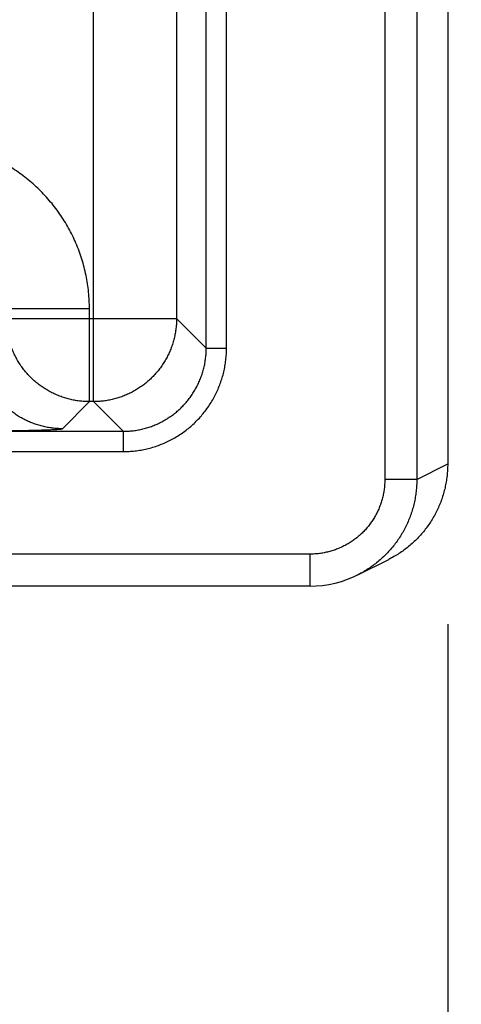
# Model space of a CAD drawing. Header units: inches. Extents: x 0 to 34, y 0 to 22.
# Tile 78 of 93: x 23.4 to 23.8, y 13.6 to 14.5. Entities that reach past the tile are written whole.
import ezdxf

# ---------------------------------------------------------------- set-up
doc = ezdxf.new("R2010")
doc.units = ezdxf.units.IN
doc.header["$LTSCALE"] = 1.87
doc.header["$MEASUREMENT"] = 0
doc.layers.get('0').update_dxf_attribs({"linetype": 'CONTINUOUS'})
doc.layers.add('DIMENSIONS', color=7, linetype='CONTINUOUS')
doc.styles.get("Standard").update_dxf_attribs({"font": 'txt', "width": 0.8})
doc.dimstyles.new('DIMSTYLE_1', dxfattribs={"dimtxt": 0.125, "dimasz": 0.18, "dimexe": 0.18, "dimexo": 0.0625, "dimgap": 0.09, "dimtad": 0, "dimtih": 1, "dimtoh": 1, "dimdec": 3, "dimzin": 4, "dimdsep": 46, "dimtxsty": 'STANDARD', "dimblk": '_FILLED', "dimblk1": '_FILLED', "dimblk2": '_FILLED', "dimcen": 0.09, "dimadec": 0, "dimazin": 0, "dimtp": 0.01, "dimtm": 0.01, "dimtfac": 1, "dimtdec": 3, "dimtofl": 0, "dimtmove": 0, "dimatfit": 3, "dimldrblk": '_FILLED', "dimfxl": 1, "dimtolj": 1, "dimtzin": 4, "dimarcsym": 0})

# ---------------------------------------------------------------- blocks, each defined once
blk = doc.blocks.new('_FILLED')
at = {"color": 0, "linetype": 'BYBLOCK'}
blk.add_solid([(0, 0), (-1, 0.1736), (-1, -0.1736)], dxfattribs=at)
blk = doc.blocks.new('*D6')
at = {"layer": 'DIMENSIONS', "color": 2, "linetype": 'CONTINUOUS'}
for p, q in [((24.5531, 14.88434), (24.5531, 15.24434)), ((23.2046, 14.88434), (24.6781, 14.88434)), ((23.8303, 14.00411), (24.6781, 14.00411)), ((24.5531, 14.00411), (24.5531, 13.64411))]:
    blk.add_line(p, q, dxfattribs=at)
at = {"layer": 'DIMENSIONS', "color": 2, "linetype": 'CONTINUOUS', "xscale": 0.18, "yscale": 0.18, "zscale": 0.18}
for p, rotation in [((24.5531, 14.88434), 270), ((24.5531, 14.00411), 90)]:
    blk.add_blockref('_FILLED', p, dxfattribs=dict(at, rotation=rotation))
at = {"layer": 'DIMENSIONS', "color": 2, "linetype": 'CONTINUOUS', "width": 0.8}
for s, p in [('.880', (23.9406, 14.39783)), ('[', (24.4656, 14.39783)), ('22.36', (24.5656, 14.39783)), (']', (25.0656, 14.39783))]:
    blk.add_text(s, height=0.125, dxfattribs=at).set_placement(p)
blk = doc.blocks.new('*D7')
at = {"layer": 'DIMENSIONS', "color": 2, "linetype": 'CONTINUOUS'}
for p, q in [((23.27371, 16.03934), (25.4281, 16.03934)), ((25.3031, 16.03934), (25.3031, 15.3166)), ((25.3031, 14.00411), (25.3031, 15.0666)), ((23.83767, 14.00411), (25.4281, 14.00411))]:
    blk.add_line(p, q, dxfattribs=at)
at = {"layer": 'DIMENSIONS', "color": 2, "linetype": 'CONTINUOUS', "xscale": 0.18, "yscale": 0.18, "zscale": 0.18}
for p, rotation in [((25.3031, 16.03934), 90), ((25.3031, 14.00411), 270)]:
    blk.add_blockref('_FILLED', p, dxfattribs=dict(at, rotation=rotation))
at = {"layer": 'DIMENSIONS', "color": 2, "linetype": 'CONTINUOUS', "width": 0.8}
for s, p in [('[', (25.3156, 15.1291)), (']', (25.8156, 15.1291)), ('2.035', (24.6906, 15.1291)), ('51.7', (25.4156, 15.1291))]:
    blk.add_text(s, height=0.125, dxfattribs=at).set_placement(p)
blk = doc.blocks.new('*D10')
at = {"layer": 'DIMENSIONS', "color": 2, "linetype": 'CONTINUOUS'}
for p, q in [((23.1421, 14.82184), (23.1421, 13.12878)), ((23.8031, 13.96857), (23.8031, 13.12878)), ((23.1421, 13.25378), (22.7821, 13.25378)), ((23.8031, 13.25378), (24.26853, 13.25378))]:
    blk.add_line(p, q, dxfattribs=at)
at = {"layer": 'DIMENSIONS', "color": 2, "linetype": 'CONTINUOUS', "xscale": 0.18, "yscale": 0.18, "zscale": 0.18}
blk.add_blockref('_FILLED', (23.1421, 13.25378), dxfattribs=at)
at = {"layer": 'DIMENSIONS', "color": 2, "linetype": 'CONTINUOUS', "xscale": 0.18, "yscale": 0.18, "zscale": 0.18, "rotation": 180}
blk.add_blockref('_FILLED', (23.8031, 13.25378), dxfattribs=at)
at = {"layer": 'DIMENSIONS', "color": 2, "linetype": 'CONTINUOUS', "width": 0.8}
for s, p in [('[', (24.85603, 13.19128)), (']', (25.45603, 13.19128)), ('.661', (24.33103, 13.19128)), ('16.79', (24.95603, 13.19128))]:
    blk.add_text(s, height=0.125, dxfattribs=at).set_placement(p)
blk = doc.blocks.new('*D11')
at = {"layer": 'DIMENSIONS', "color": 2, "linetype": 'CONTINUOUS'}
for p, q in [((22.2121, 14.82184), (22.2121, 12.37878)), ((23.1421, 14.82184), (23.1421, 12.37878)), ((22.2121, 12.50378), (21.8521, 12.50378)), ((23.1421, 12.50378), (23.70528, 12.50378))]:
    blk.add_line(p, q, dxfattribs=at)
at = {"layer": 'DIMENSIONS', "color": 2, "linetype": 'CONTINUOUS', "xscale": 0.18, "yscale": 0.18, "zscale": 0.18}
blk.add_blockref('_FILLED', (22.2121, 12.50378), dxfattribs=at)
at = {"layer": 'DIMENSIONS', "color": 2, "linetype": 'CONTINUOUS', "xscale": 0.18, "yscale": 0.18, "zscale": 0.18, "rotation": 180}
blk.add_blockref('_FILLED', (23.1421, 12.50378), dxfattribs=at)
at = {"layer": 'DIMENSIONS', "color": 2, "linetype": 'CONTINUOUS', "width": 0.8}
for s, p in [('3x ', (23.76778, 12.44128)), ('.930', (24.06778, 12.44128)), ('[', (24.59278, 12.44128)), ('23.62', (24.69278, 12.44128)), (']', (25.19278, 12.44128))]:
    blk.add_text(s, height=0.125, dxfattribs=at).set_placement(p)

msp = doc.modelspace()

# ---------------------------------------------------------------- linework, layer by layer
at = {"color": 7, "linetype": 'CONTINUOUS'}
for p, q in [((23.74414, 17.37257), (23.74414, 14.10412)), ((23.77414, 17.37257), (23.77414, 14.10412)), ((23.8031, 17.35812), (23.8031, 14.11857)), ((23.47097, 14.17699), (23.47097, 17.2997)), ((23.57678, 14.22716), (23.57678, 17.24953)), ((23.59577, 14.22716), (23.59577, 17.24953)), ((23.54896, 17.22171), (23.54896, 14.25498)), ((23.46724, 14.264), (23.38925, 14.264)), ((23.46724, 14.17699), (23.46724, 14.264)), ((23.38925, 14.25498), (23.54896, 14.25498)), ((23.54896, 14.25498), (23.57678, 14.22716)), ((23.57678, 14.22716), (23.59577, 14.22716)), ((23.44187, 14.15162), (23.46724, 14.17699)), ((23.47097, 14.17699), (23.46724, 14.17699)), ((23.47097, 14.17699), (23.49879, 14.14917)), ((19.82842, 14.14917), (23.49879, 14.14917)), ((23.49879, 14.14917), (23.49879, 14.13017)), ((19.82842, 14.13017), (23.49879, 14.13017)), ((23.77414, 14.10412), (23.8031, 14.1186)), ((23.77414, 14.10412), (23.74414, 14.10412)), ((23.67412, 14.03411), (23.39042, 14.03411)), ((23.67412, 14.00411), (23.67412, 14.03411)), ((23.71885, 14.01467), (23.74782, 14.02915)), ((23.71492, 14.01281), (23.71922, 14.01485)), ((23.67412, 14.00411), (23.39059, 14.00411))]:
    msp.add_line(p, q, dxfattribs=at)
msp.add_lwpolyline([(23.67412, 14.00411), (23.67967, 14.00426), (23.68573, 14.00478), (23.69174, 14.00567), (23.69769, 14.00692), (23.70354, 14.00853), (23.7093, 14.0105), (23.71492, 14.01281)], dxfattribs=at)
for points, knots in [([(23.46724, 14.264), (23.46723, 14.26661), (23.4671, 14.27185), (23.46651, 14.27969), (23.46552, 14.28752), (23.46413, 14.2953), (23.46235, 14.30302), (23.46017, 14.31064), (23.45761, 14.31813), (23.45468, 14.32548), (23.45138, 14.33267), (23.44772, 14.33969), (23.44371, 14.34651), (23.43936, 14.35311), (23.43467, 14.35949), (23.42967, 14.36563), (23.42437, 14.3715), (23.41877, 14.3771), (23.4129, 14.3824), (23.40677, 14.3874), (23.40039, 14.39209), (23.39378, 14.39644), (23.38696, 14.40045), (23.37995, 14.40411), (23.37276, 14.40741), (23.3654, 14.41035), (23.35791, 14.41291), (23.35029, 14.41508), (23.34257, 14.41687), (23.33478, 14.41826), (23.32695, 14.41925), (23.31911, 14.41984), (23.31387, 14.41998), (23.31126, 14.41998)], [0, 0, 0, 0, 0.031979, 0.064086, 0.096291, 0.128566, 0.160883, 0.193216, 0.225536, 0.257829, 0.290105, 0.322378, 0.354659, 0.386949, 0.419243, 0.451534, 0.483821, 0.516107, 0.548394, 0.580687, 0.612982, 0.645273, 0.677553, 0.709824, 0.7421, 0.774397, 0.806726, 0.839071, 0.871402, 0.903689, 0.935904, 0.968018, 1, 1, 1, 1]), ([(23.46724, 14.17699), (23.46566, 14.17699), (23.46252, 14.17708), (23.45783, 14.17751), (23.45317, 14.17822), (23.44856, 14.17921), (23.44402, 14.18048), (23.43957, 14.18202), (23.43521, 14.18382), (23.43097, 14.18589), (23.42687, 14.1882), (23.42291, 14.19076), (23.41911, 14.19356), (23.41549, 14.19658), (23.41206, 14.19981), (23.40883, 14.20324), (23.40581, 14.20686), (23.40302, 14.21066), (23.40046, 14.21462), (23.39814, 14.21872), (23.39608, 14.22296), (23.39427, 14.22732), (23.39274, 14.23177), (23.39147, 14.23631), (23.39048, 14.24092), (23.38977, 14.24558), (23.38934, 14.25027), (23.38925, 14.25341), (23.38925, 14.25498)], [0, 0, 0, 0, 0.038462, 0.076924, 0.115388, 0.153851, 0.192316, 0.230781, 0.269247, 0.307713, 0.346179, 0.384646, 0.423113, 0.46158, 0.500047, 0.538514, 0.576981, 0.615448, 0.653913, 0.692381, 0.730846, 0.76931, 0.807772, 0.846237, 0.884705, 0.923155, 0.961583, 1, 1, 1, 1]), ([(23.54896, 14.25498), (23.54896, 14.25341), (23.54886, 14.25026), (23.54843, 14.24557), (23.54772, 14.24091), (23.54673, 14.2363), (23.54547, 14.23176), (23.54393, 14.22731), (23.54212, 14.22295), (23.54006, 14.21871), (23.53774, 14.21461), (23.53518, 14.21065), (23.53239, 14.20685), (23.52937, 14.20323), (23.52614, 14.1998), (23.52271, 14.19657), (23.51908, 14.19355), (23.51529, 14.19076), (23.51133, 14.1882), (23.50722, 14.18588), (23.50298, 14.18382), (23.49863, 14.18201), (23.49417, 14.18048), (23.48963, 14.17921), (23.48503, 14.17822), (23.48037, 14.17751), (23.47568, 14.17708), (23.47254, 14.17699), (23.47097, 14.17699)], [0, 0, 0, 0, 0.038462, 0.076924, 0.115388, 0.153851, 0.192316, 0.230781, 0.269247, 0.307713, 0.346179, 0.384646, 0.423113, 0.46158, 0.500047, 0.538514, 0.576981, 0.615448, 0.653913, 0.692381, 0.730846, 0.76931, 0.807772, 0.846237, 0.884705, 0.923155, 0.961583, 1, 1, 1, 1]), ([(23.44187, 14.15162), (23.4403, 14.15162), (23.43715, 14.15171), (23.43246, 14.15214), (23.4278, 14.15285), (23.42319, 14.15384), (23.41865, 14.15511), (23.4142, 14.15665), (23.40984, 14.15845), (23.40561, 14.16052), (23.4015, 14.16283), (23.39754, 14.16539), (23.39375, 14.16819), (23.39013, 14.1712), (23.38669, 14.17444), (23.38346, 14.17787), (23.38045, 14.18149), (23.37765, 14.18528), (23.37509, 14.18924), (23.37278, 14.19335), (23.37071, 14.19759), (23.36891, 14.20194), (23.36737, 14.2064), (23.3661, 14.21093), (23.36511, 14.21554), (23.3644, 14.2202), (23.36397, 14.2249), (23.36388, 14.22804), (23.36388, 14.22961)], [0, 0, 0, 0, 0.038458, 0.076918, 0.115377, 0.153838, 0.192299, 0.23076, 0.269223, 0.307685, 0.346148, 0.384612, 0.423075, 0.461539, 0.500003, 0.538466, 0.57693, 0.615393, 0.653856, 0.692319, 0.730781, 0.769243, 0.807704, 0.846165, 0.884624, 0.923084, 0.961542, 1, 1, 1, 1]), ([(23.49879, 14.14917), (23.50036, 14.14917), (23.5035, 14.14926), (23.5082, 14.14969), (23.51286, 14.1504), (23.51747, 14.15139), (23.52201, 14.15265), (23.52646, 14.15419), (23.53082, 14.15599), (23.53506, 14.15806), (23.53916, 14.16037), (23.54312, 14.16293), (23.54692, 14.16573), (23.55054, 14.16874), (23.55397, 14.17197), (23.5572, 14.17541), (23.56022, 14.17903), (23.56301, 14.18282), (23.56557, 14.18678), (23.56789, 14.19089), (23.56995, 14.19512), (23.57175, 14.19948), (23.57329, 14.20394), (23.57456, 14.20848), (23.57555, 14.21309), (23.57626, 14.21775), (23.57668, 14.22244), (23.57678, 14.22559), (23.57678, 14.22716)], [0, 0, 0, 0, 0.038462, 0.076926, 0.11539, 0.153855, 0.192319, 0.230783, 0.269244, 0.307704, 0.346163, 0.38462, 0.423076, 0.461532, 0.499988, 0.538444, 0.576899, 0.615356, 0.653813, 0.692272, 0.730732, 0.769193, 0.807656, 0.846121, 0.884589, 0.923058, 0.961529, 1, 1, 1, 1]), ([(23.49879, 14.13017), (23.50066, 14.13017), (23.50442, 14.13028), (23.51004, 14.13077), (23.51563, 14.13159), (23.52116, 14.13273), (23.52662, 14.13419), (23.53198, 14.13597), (23.53722, 14.13805), (23.54234, 14.14044), (23.54731, 14.14312), (23.55211, 14.14608), (23.55674, 14.14932), (23.56117, 14.15282), (23.56538, 14.15657), (23.56937, 14.16056), (23.57313, 14.16478), (23.57663, 14.16921), (23.57986, 14.17383), (23.58283, 14.17863), (23.58551, 14.1836), (23.58789, 14.18872), (23.58998, 14.19397), (23.59175, 14.19933), (23.59321, 14.20478), (23.59436, 14.21032), (23.59517, 14.21591), (23.59567, 14.22153), (23.59577, 14.22528), (23.59577, 14.22716)], [0, 0, 0, 0, 0.036932, 0.07395, 0.111017, 0.148096, 0.185155, 0.222197, 0.259237, 0.296281, 0.333325, 0.370365, 0.4074, 0.444434, 0.481467, 0.518501, 0.555535, 0.592568, 0.629604, 0.666644, 0.703689, 0.740733, 0.777774, 0.814816, 0.851876, 0.888958, 0.926032, 0.963059, 1, 1, 1, 1]), ([(23.30389, 14.14925), (23.30624, 14.14925), (23.31096, 14.14925), (23.31803, 14.14926), (23.32509, 14.14928), (23.33211, 14.1493), (23.33907, 14.14933), (23.34594, 14.14936), (23.3527, 14.14941), (23.35932, 14.14945), (23.36579, 14.14951), (23.37209, 14.14957), (23.3782, 14.14963), (23.38412, 14.1497), (23.38982, 14.14977), (23.3953, 14.14985), (23.40053, 14.14994), (23.40549, 14.15003), (23.41019, 14.15012), (23.4146, 14.15022), (23.41871, 14.15032), (23.42251, 14.15043), (23.42599, 14.15054), (23.42914, 14.15065), (23.43196, 14.15076), (23.43444, 14.15088), (23.43657, 14.15099), (23.43833, 14.15111), (23.43973, 14.15123), (23.44078, 14.15134), (23.44143, 14.15147), (23.44179, 14.15154), (23.44187, 14.15162)], [0, 0, 0, 0, 0.051179, 0.102463, 0.153662, 0.204591, 0.255065, 0.304899, 0.353911, 0.401928, 0.44882, 0.494481, 0.53881, 0.58171, 0.623067, 0.662757, 0.70067, 0.736701, 0.77075, 0.802717, 0.832514, 0.860071, 0.885324, 0.90821, 0.928674, 0.946658, 0.962095, 0.974929, 0.985131, 0.992692, 0.997622, 1, 1, 1, 1]), ([(23.8031, 14.11857), (23.8031, 14.11671), (23.803, 14.11298), (23.80253, 14.1074), (23.80174, 14.10184), (23.80065, 14.09634), (23.79925, 14.0909), (23.79754, 14.08555), (23.79554, 14.0803), (23.79324, 14.07518), (23.79067, 14.07019), (23.78781, 14.06535), (23.78469, 14.06068), (23.78131, 14.05619), (23.77768, 14.0519), (23.77382, 14.04782), (23.76974, 14.04396), (23.76544, 14.04034), (23.76096, 14.03697), (23.75629, 14.03385), (23.75189, 14.03126), (23.74903, 14.02976), (23.74782, 14.02915)], [0, 0, 0, 0, 0.050464, 0.101123, 0.151789, 0.202411, 0.253074, 0.303837, 0.354611, 0.405307, 0.455997, 0.506762, 0.557527, 0.608216, 0.658912, 0.709689, 0.76046, 0.811141, 0.861788, 0.912485, 0.963192, 1, 1, 1, 1]), ([(23.74414, 14.10412), (23.74414, 14.10267), (23.74405, 14.09976), (23.74364, 14.09541), (23.74296, 14.09107), (23.742, 14.08677), (23.74078, 14.08253), (23.73929, 14.07838), (23.73754, 14.07433), (23.73554, 14.0704), (23.7333, 14.06661), (23.73082, 14.06296), (23.72812, 14.05948), (23.7252, 14.05617), (23.72208, 14.05305), (23.71877, 14.05013), (23.71528, 14.04743), (23.71164, 14.04495), (23.70784, 14.04271), (23.70391, 14.04071), (23.69986, 14.03896), (23.69571, 14.03747), (23.69147, 14.03624), (23.68717, 14.03529), (23.68283, 14.0346), (23.67848, 14.0342), (23.67557, 14.03411), (23.67412, 14.03411)], [0, 0, 0, 0, 0.039546, 0.07931, 0.119238, 0.159277, 0.199379, 0.239495, 0.279583, 0.319642, 0.359693, 0.399755, 0.439836, 0.479928, 0.520023, 0.560115, 0.600199, 0.640266, 0.680323, 0.720387, 0.76048, 0.800599, 0.840703, 0.880745, 0.920676, 0.960447, 1, 1, 1, 1]), ([(23.77414, 14.10412), (23.77414, 14.10225), (23.77403, 14.09851), (23.77356, 14.09291), (23.77277, 14.08735), (23.77168, 14.08184), (23.77027, 14.0764), (23.76857, 14.07105), (23.76656, 14.0658), (23.76427, 14.06068), (23.76169, 14.05569), (23.75884, 14.05086), (23.75572, 14.04619), (23.75235, 14.04171), (23.74873, 14.03743), (23.74487, 14.03336), (23.7408, 14.02951), (23.73652, 14.02589), (23.73204, 14.02252), (23.72737, 14.0194), (23.72308, 14.01687), (23.72033, 14.01541), (23.71922, 14.01485)], [0, 0, 0, 0, 0.050882, 0.10178, 0.15268, 0.203577, 0.25447, 0.30536, 0.356246, 0.407128, 0.458001, 0.508859, 0.559698, 0.610517, 0.661323, 0.71212, 0.762914, 0.813712, 0.86452, 0.915346, 0.966191, 1, 1, 1, 1])]:
    msp.add_open_spline(points, degree=3, knots=knots, dxfattribs=at)

# ---------------------------------------------------------------- dimensions: what is measured, and where the dimension line sits
at = {"layer": 'DIMENSIONS', "color": 2, "linetype": 'CONTINUOUS'}
for base, p1, p2, angle, picture, middle in [((25.3031, 16.03934), (23.83767, 14.00411), (23.27371, 16.03934), 90, '*D7', (25.3031, 15.1916)), ((24.5531, 14.88434), (23.8303, 14.00411), (23.2046, 14.88434), 90, '*D6', (24.5531, 14.46033)), ((23.1421, 13.25378), (23.8031, 13.96857), (23.1421, 14.82184), 180, '*D10', (24.94353, 13.25378))]:
    dim = msp.add_linear_dim(base=base, p1=p1, p2=p2, angle=angle, dimstyle='DIMSTYLE_1', dxfattribs=at)
    dim.commit()
    dim.dimension.update_dxf_attribs({"geometry": picture, "text_midpoint": middle, "dimtype": 160})
dim = msp.add_linear_dim(base=(22.2121, 12.50378), p1=(23.1421, 14.82184), p2=(22.2121, 14.82184), angle=180, text='3x <>', dimstyle='DIMSTYLE_1', dxfattribs=at)
dim.commit()
dim.dimension.update_dxf_attribs({"geometry": '*D11', "text_midpoint": (24.53028, 12.50378), "dimtype": 160})

doc.saveas('drawing.dxf')
